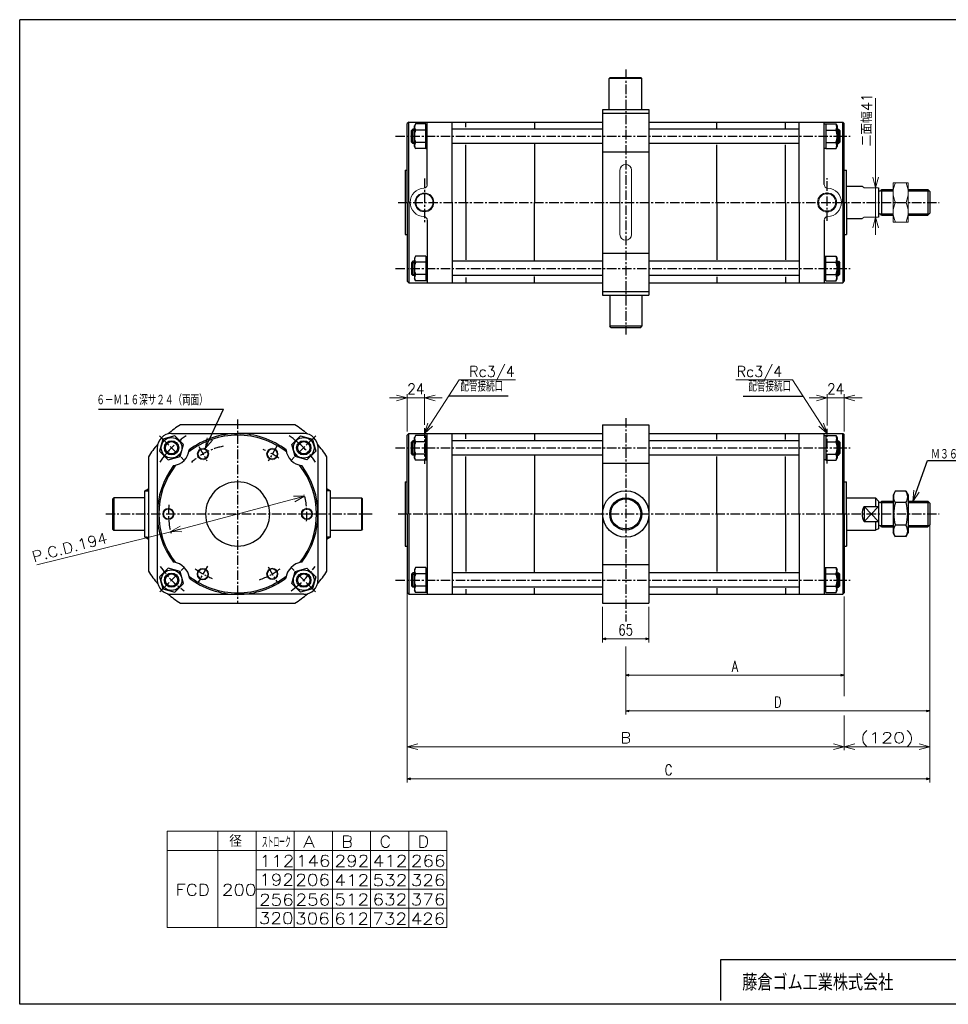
# Model space of a CAD drawing. Header units: millimetres. Extents: x -985 to 985, y -705 to 705.
# Tile 1 of 2: x -985 to 316, y -674 to 705. Entities that reach past the tile are written whole.
import ezdxf
from ezdxf.enums import TextEntityAlignment as Align

# ---------------------------------------------------------------- set-up
doc = ezdxf.new("R2010")
doc.units = ezdxf.units.MM
doc.header["$LTSCALE"] = 0.416667
doc.linetypes.add('CENTER', pattern=[50.8, 31.75, -6.35, 6.35, -6.35])
doc.layers.add('ZUWAKU', color=7, linetype='Continuous')
doc.styles.add('dcStyle0', font='txt.shx', dxfattribs={"width": 0.8, "bigfont": 'bigfont'})
doc.dimstyles.new('DaDimRotatedStyle', dxfattribs={"dimtxt": 15, "dimasz": 5.000003, "dimexe": 5, "dimexo": 1.666667, "dimgap": 5, "dimtad": 3, "dimdsep": 46, "dimtxsty": 'dcStyle0', "dimblk1": 'OPEN30', "dimblk2": 'OPEN30', "dimsah": 1, "dimcen": 0.09, "dimclrd": 4, "dimclre": 4, "dimclrt": 4, "dimadec": 0, "dimazin": 2, "dimtfac": 1, "dimtdec": 4, "dimtmove": 0, "dimatfit": 0, "dimfxl": 1, "dimarcsym": 0})

# ---------------------------------------------------------------- blocks, each defined once
blk = doc.blocks.new('DC_GROUP_Φ200_1')
at = {"color": 4, "linetype": 'Continuous', "lineweight": 18}
for p, q in [((266.1, 30.5), (267.4, 46)), ((266.1, 30.5), (271.1, 44.6)), ((274.9, 43.3), (266.1, 30.5))]:
    blk.add_line(p, q, dxfattribs=at)
blk = doc.blocks.new('DC_GROUP_Φ200_2')
at = {"color": 4, "linetype": 'Continuous', "lineweight": 18}
for p, q in [((-725.1, 104.4), (-722.4, 119.6)), ((-725.1, 104.4), (-718.8, 118)), ((-715.1, 116.3), (-725.1, 104.4))]:
    blk.add_line(p, q, dxfattribs=at)
blk = doc.blocks.new('DC_GROUP_Φ200_3')
at = {"color": 4, "linetype": 'Continuous', "lineweight": 18}
for p, q in [((-773.5, -11.9), (-760, -4.2)), ((-773.5, -11.9), (-759, -8.1)), ((-758, -12), (-773.5, -11.9))]:
    blk.add_line(p, q, dxfattribs=at)
blk = doc.blocks.new('DC_GROUP_Φ200_4')
at = {"color": 4, "linetype": 'Continuous', "lineweight": 18}
for p, q in [((-601.5, 37.7), (-585.9, 37.6)), ((-585.9, 37.6), (-600.4, 33.8)), ((-585.9, 37.6), (-599.4, 29.9))]:
    blk.add_line(p, q, dxfattribs=at)
blk = doc.blocks.new('DC_GROUP_Φ200_5')
at = {"color": 4, "linetype": 'Continuous', "lineweight": 18}
for p, q in [((-418.1, 125.4), (-413.3, 140.1)), ((-418.1, 125.4), (-410, 138)), ((-406.6, 135.8), (-418.1, 125.4))]:
    blk.add_line(p, q, dxfattribs=at)
blk = doc.blocks.new('DC_GROUP_Φ200_6')
at = {"color": 4, "linetype": 'Continuous', "lineweight": 18}
for p, q in [((145.9, 125.4), (137.8, 138)), ((141.1, 140.1), (145.9, 125.4)), ((145.9, 125.4), (134.4, 135.8))]:
    blk.add_line(p, q, dxfattribs=at)
blk = doc.blocks.new('DC_GROUP_Φ200_7')
at = {"color": 4, "linetype": 'Continuous', "lineweight": 18}
for p, q in [((213.9, 469.7), (209.9, 484.7)), ((217.9, 484.7), (213.9, 469.7)), ((213.9, 469.7), (213.9, 484.7))]:
    blk.add_line(p, q, dxfattribs=at)
blk = doc.blocks.new('DC_GROUP_Φ200_8')
at = {"color": 4, "linetype": 'Continuous', "lineweight": 18}
for p, q in [((209.9, 413.7), (213.9, 428.7)), ((213.9, 428.7), (217.9, 413.7)), ((213.9, 428.7), (213.9, 413.7))]:
    blk.add_line(p, q, dxfattribs=at)
blk = doc.blocks.new('DC_GROUP_Φ200_9')
at = {"color": 4, "linetype": 'Continuous', "lineweight": 25}
for p, q in [((-784.6, 117.7), (-789.1, 101)), ((-767.9, 122.2), (-784.6, 117.7)), ((-755.6, 110), (-767.9, 122.2)), ((-789.1, 101), (-776.8, 88.8)), ((-760.1, 93.2), (-755.6, 110)), ((-776.8, 88.8), (-760.1, 93.2))]:
    blk.add_line(p, q, dxfattribs=at)
for radius in [14.5, 10, 8.65]:
    blk.add_circle((-772.3, 105.5), radius, dxfattribs=at)
blk = doc.blocks.new('DC_GROUP_Φ200_10')
at = {"color": 4, "linetype": 'Continuous', "lineweight": 25}
for p, q in [((-776.8, -63), (-789.1, -75.3)), ((-760.1, -67.5), (-776.8, -63)), ((-755.6, -84.3), (-760.1, -67.5)), ((-789.1, -75.3), (-784.6, -92)), ((-784.6, -92), (-767.9, -96.5)), ((-767.9, -96.5), (-755.6, -84.3))]:
    blk.add_line(p, q, dxfattribs=at)
for radius in [14.5, 10, 8.65]:
    blk.add_circle((-772.3, -79.8), radius, dxfattribs=at)
blk = doc.blocks.new('DC_GROUP_Φ200_11')
at = {"color": 4, "linetype": 'Continuous', "lineweight": 25}
for p, q in [((-430.6, -62.3), (-432.2, -65.1)), ((-432.2, -65.1), (-432.2, -94.1)), ((-416.2, -62.3), (-430.6, -62.3)), ((-416.2, -62.3), (-416.2, -97)), ((-416.2, -62.7), (-416.2, -96.5)), ((-416.2, -62.7), (-414.1, -62.7)), ((-416.2, -71), (-430.6, -71)), ((-430.6, -97), (-432.2, -94.1)), ((-416.2, -88.3), (-430.6, -88.3)), ((-416.2, -97), (-430.6, -97)), ((-416.2, -96.5), (-414.1, -96.5))]:
    blk.add_line(p, q, dxfattribs=at)
for centre, radius, start, end in [((-423.1, -66.6), 8.66, 150, 210), ((-408.4, -79.6), 23.8, 158.7017, 201.2983), ((-423.1, -92.6), 8.66, 150, 210)]:
    blk.add_arc(centre, radius, start, end, dxfattribs=at)
blk = doc.blocks.new('DC_GROUP_Φ200_12')
at = {"color": 4, "linetype": 'Continuous', "lineweight": 25}
for p, q in [((144, -62.7), (141.9, -62.7)), ((144, -97), (144, -62.3)), ((144, -62.3), (158.4, -62.3)), ((144, -96.5), (144, -62.7)), ((158.4, -62.3), (160, -65.1)), ((160, -94.1), (160, -65.1)), ((144, -71), (158.4, -71)), ((144, -88.3), (158.4, -88.3)), ((158.4, -97), (160, -94.1)), ((144, -96.5), (141.9, -96.5)), ((144, -97), (158.4, -97))]:
    blk.add_line(p, q, dxfattribs=at)
for centre, radius, start, end in [((150.9, -66.6), 8.66, 330, 30), ((136.2, -79.6), 23.8, 338.7017, 21.2983), ((150.9, -92.6), 8.66, 330, 30)]:
    blk.add_arc(centre, radius, start, end, dxfattribs=at)
blk = doc.blocks.new('DC_GROUP_Φ200_13')
at = {"color": 4, "linetype": 'Continuous', "lineweight": 25}
for p, q in [((241.5, 44.6), (238.5, 39.4)), ((256.4, 44.6), (241.5, 44.6)), ((256.4, 44.6), (259.5, 39.4)), ((238.5, 39.4), (238.5, -13.6)), ((256.4, 28.7), (241.5, 28.7)), ((259.5, 39.4), (259.5, -13.6)), ((241.5, -18.9), (238.5, -13.6)), ((256.4, -3), (241.5, -3)), ((256.4, -18.9), (259.5, -13.6)), ((256.4, -18.9), (241.5, -18.9))]:
    blk.add_line(p, q, dxfattribs=at)
for centre, radius, start, end in [((253.1, 36.7), 14.1, 145.6111, 214.3889), ((244.8, 36.7), 14.1, 325.6111, 34.3889), ((291.6, 12.9), 52.5, 162.4111, 197.5889), ((206.4, 12.9), 52.5, 342.4111, 17.5889), ((253.1, -11), 14.1, 145.6111, 214.3889), ((244.8, -11), 14.1, 325.6111, 34.3889)]:
    blk.add_arc(centre, radius, start, end, dxfattribs=at)
blk = doc.blocks.new('DC_GROUP_Φ200_14')
at = {"color": 4, "linetype": 'Continuous', "lineweight": 25}
for p, q in [((-603.8, 110), (-591.6, 122.2)), ((-591.6, 122.2), (-574.8, 117.7)), ((-574.8, 117.7), (-570.3, 101)), ((-599.3, 93.2), (-603.8, 110)), ((-570.3, 101), (-582.6, 88.8)), ((-582.6, 88.8), (-599.3, 93.2))]:
    blk.add_line(p, q, dxfattribs=at)
for radius in [14.5, 10, 8.65]:
    blk.add_circle((-587.1, 105.5), radius, dxfattribs=at)
blk = doc.blocks.new('DC_GROUP_Φ200_15')
at = {"color": 4, "linetype": 'Continuous', "lineweight": 25}
for p, q in [((-603.8, -84.3), (-599.3, -67.5)), ((-599.3, -67.5), (-582.6, -63)), ((-582.6, -63), (-570.3, -75.3)), ((-570.3, -75.3), (-574.8, -92)), ((-591.6, -96.5), (-603.8, -84.3)), ((-574.8, -92), (-591.6, -96.5))]:
    blk.add_line(p, q, dxfattribs=at)
for radius in [14.5, 10, 8.65]:
    blk.add_circle((-587.1, -79.8), radius, dxfattribs=at)
blk = doc.blocks.new('DC_GROUP_Φ200_27')
at = {"color": 4, "linetype": 'Continuous', "lineweight": 25}
for p, q in [((-430.6, 122.7), (-432.2, 119.9)), ((-432.2, 90.9), (-432.2, 119.9)), ((-416.2, 122.7), (-430.6, 122.7)), ((-416.2, 114), (-430.6, 114)), ((-416.2, 88), (-416.2, 122.7)), ((-416.2, 88.5), (-416.2, 122.3)), ((-416.2, 122.3), (-414.1, 122.3)), ((-416.2, 96.7), (-430.6, 96.7)), ((-430.6, 88), (-432.2, 90.9)), ((-416.2, 88), (-430.6, 88)), ((-416.2, 88.5), (-414.1, 88.5))]:
    blk.add_line(p, q, dxfattribs=at)
for centre, radius, start, end in [((-408.4, 105.4), 23.8, 158.7017, 201.2983), ((-423.1, 118.4), 8.66, 150, 210), ((-423.1, 92.4), 8.66, 150, 210)]:
    blk.add_arc(centre, radius, start, end, dxfattribs=at)
blk = doc.blocks.new('DC_GROUP_Φ200_28')
at = {"color": 4, "linetype": 'Continuous', "lineweight": 25}
for p, q in [((144, 122.3), (141.9, 122.3)), ((144, 122.7), (144, 88)), ((144, 122.7), (158.4, 122.7)), ((144, 122.3), (144, 88.5)), ((144, 114), (158.4, 114)), ((158.4, 122.7), (160, 119.9)), ((160, 119.9), (160, 90.9)), ((144, 96.7), (158.4, 96.7)), ((144, 88.5), (141.9, 88.5)), ((144, 88), (158.4, 88)), ((158.4, 88), (160, 90.9))]:
    blk.add_line(p, q, dxfattribs=at)
for centre, radius, start, end in [((150.9, 118.4), 8.66, 330, 30), ((136.2, 105.4), 23.8, 338.7017, 21.2983), ((150.9, 92.4), 8.66, 330, 30)]:
    blk.add_arc(centre, radius, start, end, dxfattribs=at)
blk = doc.blocks.new('DC_GROUP_Φ200_29')
at = {"color": 4, "linetype": 'Continuous', "lineweight": 25}
for p, q in [((-430.6, 374), (-432.2, 371.2)), ((-416.2, 374), (-430.6, 374)), ((-416.2, 374), (-416.2, 339.4)), ((-416.2, 373.6), (-416.2, 339.8)), ((-416.2, 373.6), (-414.1, 373.6)), ((-432.2, 371.2), (-432.2, 342.2)), ((-416.2, 365.4), (-430.6, 365.4)), ((-416.2, 348), (-430.6, 348)), ((-430.6, 339.4), (-432.2, 342.2)), ((-416.2, 339.4), (-430.6, 339.4)), ((-416.2, 339.8), (-414.1, 339.8))]:
    blk.add_line(p, q, dxfattribs=at)
for centre, radius, start, end in [((-423.1, 369.7), 8.66, 150, 210), ((-408.4, 356.7), 23.8, 158.7017, 201.2983), ((-423.1, 343.7), 8.66, 150, 210)]:
    blk.add_arc(centre, radius, start, end, dxfattribs=at)
blk = doc.blocks.new('DC_GROUP_Φ200_30')
at = {"color": 4, "linetype": 'Continuous', "lineweight": 25}
for p, q in [((144, 373.6), (141.9, 373.6)), ((144, 339.4), (144, 374)), ((144, 374), (158.4, 374)), ((144, 339.8), (144, 373.6)), ((158.4, 374), (160, 371.2)), ((144, 365.4), (158.4, 365.4)), ((160, 342.2), (160, 371.2)), ((144, 348), (158.4, 348)), ((144, 339.8), (141.9, 339.8)), ((144, 339.4), (158.4, 339.4)), ((158.4, 339.4), (160, 342.2))]:
    blk.add_line(p, q, dxfattribs=at)
for centre, radius, start, end in [((150.9, 369.7), 8.66, 330, 30), ((136.2, 356.7), 23.8, 338.7017, 21.2983), ((150.9, 343.7), 8.66, 330, 30)]:
    blk.add_arc(centre, radius, start, end, dxfattribs=at)
blk = doc.blocks.new('DC_GROUP_Φ200_31')
at = {"color": 4, "linetype": 'Continuous', "lineweight": 25}
for p, q in [((-430.6, 559), (-432.2, 556.2)), ((-432.2, 527.2), (-432.2, 556.2)), ((-416.2, 559), (-430.6, 559)), ((-416.2, 524.4), (-416.2, 559)), ((-416.2, 524.8), (-416.2, 558.6)), ((-416.2, 558.6), (-414.1, 558.6)), ((-416.2, 550.4), (-430.6, 550.4)), ((-430.6, 524.4), (-432.2, 527.2)), ((-416.2, 533), (-430.6, 533)), ((-416.2, 524.4), (-430.6, 524.4)), ((-416.2, 524.8), (-414.1, 524.8))]:
    blk.add_line(p, q, dxfattribs=at)
for centre, radius, start, end in [((-423.1, 554.7), 8.66, 150, 210), ((-408.4, 541.7), 23.8, 158.7017, 201.2983), ((-423.1, 528.7), 8.66, 150, 210)]:
    blk.add_arc(centre, radius, start, end, dxfattribs=at)
blk = doc.blocks.new('DC_GROUP_Φ200_32')
at = {"color": 4, "linetype": 'Continuous', "lineweight": 25}
for p, q in [((144, 558.6), (141.9, 558.6)), ((144, 559), (144, 524.4)), ((144, 559), (158.4, 559)), ((144, 558.6), (144, 524.8)), ((158.4, 559), (160, 556.2)), ((160, 556.2), (160, 527.2)), ((144, 550.4), (158.4, 550.4)), ((144, 524.8), (141.9, 524.8)), ((144, 533), (158.4, 533)), ((144, 524.4), (158.4, 524.4)), ((158.4, 524.4), (160, 527.2))]:
    blk.add_line(p, q, dxfattribs=at)
for centre, radius, start, end in [((150.9, 554.7), 8.66, 330, 30), ((136.2, 541.7), 23.8, 338.7017, 21.2983), ((150.9, 528.7), 8.66, 330, 30)]:
    blk.add_arc(centre, radius, start, end, dxfattribs=at)
blk = doc.blocks.new('DC_GROUP_Φ200_33')
at = {"color": 4, "linetype": 'Continuous', "lineweight": 13}
for p, q in [((259.5, 476.7), (238.5, 476.7)), ((238.5, 476.7), (238.5, 421.7)), ((259.5, 421.7), (259.5, 476.7)), ((241.5, 449.2), (256.4, 449.2)), ((238.5, 421.7), (259.5, 421.7))]:
    blk.add_line(p, q, dxfattribs=at)
for centre, start, end in [((271.1, 462.9), 155.068, 204.932), ((226.9, 462.9), 335.068, 24.932), ((271.1, 435.4), 155.068, 204.932), ((226.9, 435.4), 335.068, 24.932)]:
    blk.add_arc(centre, 32.6, start, end, dxfattribs=at)
blk = doc.blocks.new('DC_GROUP_Φ200_34')
at = {"color": 4, "linetype": 'Continuous', "lineweight": 13}
for radius in [8, 6.92]:
    blk.add_circle((-728.2, 96.9), radius, dxfattribs=at)
blk = doc.blocks.new('DC_GROUP_Φ200_35')
at = {"color": 4, "linetype": 'Continuous', "lineweight": 13}
for radius in [8, 6.92]:
    blk.add_circle((-631.2, 96.9), radius, dxfattribs=at)
blk = doc.blocks.new('DC_GROUP_Φ200_36')
at = {"color": 4, "linetype": 'Continuous', "lineweight": 13}
for radius in [8, 6.92]:
    blk.add_circle((-582.7, 12.9), radius, dxfattribs=at)
blk = doc.blocks.new('DC_GROUP_Φ200_37')
at = {"color": 4, "linetype": 'Continuous', "lineweight": 13}
for radius in [8, 6.92]:
    blk.add_circle((-631.2, -71.1), radius, dxfattribs=at)
blk = doc.blocks.new('DC_GROUP_Φ200_38')
at = {"color": 4, "linetype": 'Continuous', "lineweight": 13}
for radius in [8, 6.92]:
    blk.add_circle((-728.4, -71.4), radius, dxfattribs=at)
blk = doc.blocks.new('DC_GROUP_Φ200_39')
at = {"color": 4, "linetype": 'Continuous', "lineweight": 13}
for radius in [8, 6.92]:
    blk.add_circle((-776.7, 12.9), radius, dxfattribs=at)
blk = doc.blocks.new('DC_GROUP_Φ200_41')
at = {"color": 4, "linetype": 'Continuous', "lineweight": 18}
for p, q in [((-418.1, 175.4), (-403.1, 179.4)), ((-403.1, 171.3), (-418.1, 175.4)), ((-418.1, 175.4), (-403.1, 175.4))]:
    blk.add_line(p, q, dxfattribs=at)
blk = doc.blocks.new('DC_GROUP_Φ200_42')
at = {"color": 4, "linetype": 'Continuous', "lineweight": 18}
for p, q in [((-457.1, 179.4), (-442.1, 175.4)), ((-442.1, 175.4), (-457.1, 171.3)), ((-442.1, 175.4), (-457.1, 175.4))]:
    blk.add_line(p, q, dxfattribs=at)
blk = doc.blocks.new('DC_GROUP_Φ200_40')
at = {"color": 4, "linetype": 'Continuous', "lineweight": 13}
for p, q in [((-442.1, 128.4), (-442.1, 180.4)), ((-418.1, 137.9), (-418.1, 180.4)), ((-467.1, 175.4), (-442.1, 175.4)), ((-442.1, 175.4), (-418.1, 175.4)), ((-393.1, 175.4), (-418.1, 175.4))]:
    blk.add_line(p, q, dxfattribs=at)
at = {"linetype": 'Continuous'}
for name in ['DC_GROUP_Φ200_42', 'DC_GROUP_Φ200_41']:
    blk.add_blockref(name, (0, 0), dxfattribs=at)
at = {"color": 4, "style": 'dcStyle0', "width": 0.8}
blk.add_text('24', height=15, dxfattribs=at).set_placement((-442.1, 180.4), (-418.1, 180.4), align=Align.FIT)
blk = doc.blocks.new('DC_GROUP_Φ200_44')
at = {"color": 4, "linetype": 'Continuous', "lineweight": 18}
for p, q in [((169.9, 175.4), (184.9, 179.4)), ((184.9, 171.3), (169.9, 175.4)), ((169.9, 175.4), (184.9, 175.4))]:
    blk.add_line(p, q, dxfattribs=at)
blk = doc.blocks.new('DC_GROUP_Φ200_45')
at = {"color": 4, "linetype": 'Continuous', "lineweight": 18}
for p, q in [((130.9, 179.4), (145.9, 175.4)), ((145.9, 175.4), (130.9, 171.3)), ((145.9, 175.4), (130.9, 175.4))]:
    blk.add_line(p, q, dxfattribs=at)
blk = doc.blocks.new('DC_GROUP_Φ200_43')
at = {"color": 4, "linetype": 'Continuous', "lineweight": 13}
for p, q in [((145.9, 136.9), (145.9, 180.4)), ((169.9, 128.4), (169.9, 180.4)), ((120.9, 175.4), (145.9, 175.4)), ((145.9, 175.4), (169.9, 175.4)), ((194.9, 175.4), (169.9, 175.4))]:
    blk.add_line(p, q, dxfattribs=at)
at = {"linetype": 'Continuous'}
for name in ['DC_GROUP_Φ200_45', 'DC_GROUP_Φ200_44']:
    blk.add_blockref(name, (0, 0), dxfattribs=at)
at = {"color": 4, "style": 'dcStyle0', "width": 0.8}
blk.add_text('24', height=15, dxfattribs=at).set_placement((145.9, 180.4), (169.9, 180.4), align=Align.FIT)
blk = doc.blocks.new('DC_GROUP_Φ200_49')
at = {"color": 4, "linetype": 'Continuous', "lineweight": 25}
for p, q in [((-808.9, 45.2), (-809.2, 45.5)), ((-808, 45.2), (-808.6, 45.8)), ((-807.2, 45.2), (-808.1, 46.1)), ((-806.3, 45.2), (-807.6, 46.4)), ((-805.5, 45.2), (-807, 46.7)), ((-804.7, 45.2), (-806.5, 47)), ((-804.7, 46.1), (-805.9, 47.3)), ((-804.7, 46.9), (-805.4, 47.6)), ((-804.7, 47.8), (-804.9, 48))]:
    blk.add_line(p, q, dxfattribs=at)
blk = doc.blocks.new('DC_GROUP_Φ200_50')
at = {"color": 4, "linetype": 'Continuous', "lineweight": 25}
for p, q in [((-809.7, -19.4), (-809.7, -19.5)), ((-808.8, -19.4), (-809.1, -19.8)), ((-808, -19.4), (-808.6, -20.1)), ((-807.1, -19.4), (-808.1, -20.4)), ((-806.3, -19.4), (-807.5, -20.7)), ((-805.4, -19.4), (-807, -21)), ((-804.7, -19.6), (-806.4, -21.3)), ((-804.7, -20.4), (-805.9, -21.6)), ((-804.7, -21.3), (-805.4, -21.9)), ((-804.7, -22.1), (-804.8, -22.3))]:
    blk.add_line(p, q, dxfattribs=at)
blk = doc.blocks.new('DC_GROUP_Φ200_51')
at = {"color": 4, "linetype": 'Continuous', "lineweight": 25}
for p, q in [((-554.7, 48), (-554.5, 48.2)), ((-554.7, 47.1), (-554, 47.8)), ((-554.7, 46.3), (-553.5, 47.5)), ((-554.7, 45.4), (-552.9, 47.2)), ((-553.9, 45.4), (-552.4, 46.9)), ((-553.1, 45.4), (-551.8, 46.6)), ((-552.2, 45.4), (-551.3, 46.3)), ((-551.4, 45.4), (-550.8, 46)), ((-550.5, 45.4), (-550.2, 45.7))]:
    blk.add_line(p, q, dxfattribs=at)
blk = doc.blocks.new('DC_GROUP_Φ200_52')
at = {"color": 4, "linetype": 'Continuous', "lineweight": 25}
for p, q in [((-554.7, -19.8), (-553, -21.5)), ((-554.7, -20.6), (-553.5, -21.8)), ((-554.7, -21.5), (-554, -22.1)), ((-554.7, -22.3), (-554.6, -22.5)), ((-554, -19.6), (-552.4, -21.2)), ((-553.1, -19.6), (-551.9, -20.9)), ((-552.3, -19.6), (-551.3, -20.6)), ((-551.5, -19.6), (-550.8, -20.3)), ((-550.6, -19.6), (-550.3, -20)), ((-549.8, -19.6), (-549.7, -19.7))]:
    blk.add_line(p, q, dxfattribs=at)
blk = doc.blocks.new('DC_GROUP_Φ200_54')
at = {"color": 4, "linetype": 'Continuous', "lineweight": 18}
for p, q in [((-442.1, -313), (-427.1, -308.9)), ((-427.1, -317), (-442.1, -313)), ((-442.1, -313), (-427.1, -313))]:
    blk.add_line(p, q, dxfattribs=at)
blk = doc.blocks.new('DC_GROUP_Φ200_55')
at = {"color": 4, "linetype": 'Continuous', "lineweight": 18}
for p, q in [((154.9, -308.9), (169.9, -313)), ((169.9, -313), (154.9, -317)), ((169.9, -313), (154.9, -313))]:
    blk.add_line(p, q, dxfattribs=at)
blk = doc.blocks.new('DC_GROUP_Φ200_56')
at = {"color": 4, "linetype": 'Continuous', "lineweight": 18}
for p, q in [((169.9, -313), (184.9, -308.9)), ((184.9, -317), (169.9, -313)), ((169.9, -313), (184.9, -313))]:
    blk.add_line(p, q, dxfattribs=at)
blk = doc.blocks.new('DC_GROUP_Φ200_57')
at = {"color": 4, "linetype": 'Continuous', "lineweight": 18}
for p, q in [((274.9, -308.9), (289.9, -313)), ((289.9, -313), (274.9, -317)), ((289.9, -313), (274.9, -313))]:
    blk.add_line(p, q, dxfattribs=at)
blk = doc.blocks.new('DC_GROUP_Φ200_53')
at = {"color": 4, "linetype": 'Continuous', "lineweight": 13}
for p, q in [((289.9, -7.1), (289.9, -318)), ((-442.1, -102.6), (-442.1, -318)), ((169.9, -102.6), (169.9, -242.1)), ((169.9, -269.5), (169.9, -318)), ((-442.1, -313), (169.9, -313)), ((169.9, -313), (289.9, -313))]:
    blk.add_line(p, q, dxfattribs=at)
at = {"linetype": 'Continuous'}
for name in ['DC_GROUP_Φ200_54', 'DC_GROUP_Φ200_55', 'DC_GROUP_Φ200_56', 'DC_GROUP_Φ200_57']:
    blk.add_blockref(name, (0, 0), dxfattribs=at)
at = {"color": 4, "style": 'dcStyle0'}
for s, p, p2 in [('B', (-143.6, -308), (-128.6, -308)), ('(120)', (192.4, -308), (267.4, -308))]:
    blk.add_text(s, height=15, dxfattribs=at).set_placement(p, p2, align=Align.FIT)
blk = doc.blocks.new('_OPEN30')
at = {"color": 0, "linetype": 'ByBlock', "lineweight": -2}
for p, q in [((-1, 0.267949), (0, 0)), ((0, 0), (-1, -0.267949)), ((0, 0), (-1, 0))]:
    blk.add_line(p, q, dxfattribs=at)
blk = doc.blocks.new('*D63')
at = {"color": 4, "linetype": 'Continuous', "lineweight": 13}
for p, q in [((-168.6, -117.1), (-168.6, -167.1)), ((-103.6, -117.1), (-103.6, -167.1)), ((-168.6, -162.1), (-103.6, -162.1))]:
    blk.add_line(p, q, dxfattribs=at)
at = {"color": 4, "xscale": 5.000004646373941, "yscale": 4.999982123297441}
for p, rotation in [((-168.6, -162.1), 180), ((-103.6, -162.1), 360)]:
    blk.add_blockref('_OPEN30', p, dxfattribs=dict(at, rotation=rotation))
at = {"color": 4, "insert": (-136.1, -157.1), "char_height": 15, "width": 46.875, "attachment_point": 8, "style": 'dcStyle0'}
blk.add_mtext('\\T1.00;65', dxfattribs=at)
blk = doc.blocks.new('*D64')
at = {"color": 4, "linetype": 'Continuous', "lineweight": 13}
for p, q in [((169.9, -102.6), (169.9, -218)), ((-136.1, -172.9), (-136.1, -218)), ((-136.1, -213), (169.9, -213))]:
    blk.add_line(p, q, dxfattribs=at)
at = {"color": 4, "xscale": 5.000004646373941, "yscale": 4.999982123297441}
for p, rotation in [((-136.1, -213), 180), ((169.9, -213), 360)]:
    blk.add_blockref('_OPEN30', p, dxfattribs=dict(at, rotation=rotation))
at = {"color": 4, "insert": (16.9, -208), "char_height": 15, "width": 32.812, "attachment_point": 8, "style": 'dcStyle0'}
blk.add_mtext('\\T1.00;A', dxfattribs=at)
blk = doc.blocks.new('*D65')
at = {"color": 4, "linetype": 'Continuous', "lineweight": 13}
for p, q in [((289.9, -7.1), (289.9, -268)), ((-136.1, -185.3), (-136.1, -268)), ((-136.1, -263), (289.9, -263))]:
    blk.add_line(p, q, dxfattribs=at)
at = {"color": 4, "xscale": 5.000004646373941, "yscale": 4.999982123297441}
for p, rotation in [((-136.1, -263), 180), ((289.9, -263), 360)]:
    blk.add_blockref('_OPEN30', p, dxfattribs=dict(at, rotation=rotation))
at = {"color": 4, "insert": (76.9, -258), "char_height": 15, "width": 32.812, "attachment_point": 8, "style": 'dcStyle0'}
blk.add_mtext('\\T1.00;D', dxfattribs=at)
blk = doc.blocks.new('*D66')
at = {"color": 4, "linetype": 'Continuous', "lineweight": 13}
for p, q in [((-442.1, 7.9), (-442.1, -363)), ((289.9, 7.9), (289.9, -363)), ((-442.1, -358), (289.9, -358))]:
    blk.add_line(p, q, dxfattribs=at)
at = {"color": 4, "xscale": 5.000004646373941, "yscale": 4.999982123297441}
for p, rotation in [((-442.1, -358), 180), ((289.9, -358), 360)]:
    blk.add_blockref('_OPEN30', p, dxfattribs=dict(at, rotation=rotation))
at = {"color": 4, "insert": (-76.1, -353), "char_height": 15, "width": 32.812, "attachment_point": 8, "style": 'dcStyle0'}
blk.add_mtext('\\T1.00;C', dxfattribs=at)

msp = doc.modelspace()

# ---------------------------------------------------------------- linework, layer by layer
at = {"color": 4, "linetype": 'CENTER', "lineweight": 25}
for p, q in [((-136.099, 635.32), (-136.099, 264.108)), ((-458.744, 541.7), (178.092, 541.7)), ((145.901, 423.207), (145.901, 483.094)), ((-418.099, 482.559), (-418.099, 421.068)), ((-454.948, 449.2), (303.092, 449.2)), ((-458.744, 356.7), (178.092, 356.7)), ((-679.704, 145.346), (-679.704, -113.027)), ((-136.099, 147.158), (-136.099, -137.56)), ((-418.099, 132.887), (-418.099, 83.295)), ((145.901, 83.769), (145.901, 131.89)), ((-788.984, 122.141), (-754.731, 87.888)), ((-570.423, 122.141), (-604.677, 87.888)), ((-734.258, 107.351), (-722.654, 87.253)), ((-624.454, 108.557), (-636.94, 86.931)), ((-458.744, 105.361), (178.092, 105.361)), ((-864.545, 12.861), (-490.843, 12.861)), ((-454.948, 12.861), (303.092, 12.861)), ((-788.596, -96.032), (-755.564, -63)), ((-721.788, -60.03), (-734.954, -82.835)), ((-636.836, -61.389), (-624.454, -82.835)), ((-570.812, -96.032), (-603.843, -63)), ((-458.744, -79.639), (178.092, -79.639))]:
    msp.add_line(p, q, dxfattribs=at)
at = {"color": 4, "linetype": 'Continuous', "lineweight": 25}
for p, q in [((-157.899, 624.2), (-159.399, 622.7)), ((-159.399, 579.2), (-159.399, 622.7)), ((-113.599, 622.7), (-159.399, 622.7)), ((-157.899, 624.2), (-115.099, 624.2)), ((-115.099, 624.2), (-113.599, 622.7)), ((-113.599, 579.2), (-113.599, 622.7)), ((-168.599, 579.2), (-168.599, 319.2)), ((-168.399, 579.2), (-103.799, 579.2)), ((-103.599, 579.2), (-103.599, 319.2)), ((-168.599, 574.2), (-103.599, 574.2)), ((-440.099, 561.7), (-442.099, 559.7)), ((-440.099, 561.7), (-442.099, 559.7)), ((-442.099, 494.2), (-442.099, 559.7)), ((-442.099, 449.2), (-442.099, 559.7)), ((-440.099, 449.2), (-440.099, 561.7)), ((-440.099, 561.7), (-168.599, 561.7)), ((-440.099, 561.7), (-168.599, 561.7)), ((-434.099, 551.7), (-436.099, 549.7)), ((-432.199, 551.7), (-434.099, 551.7)), ((-434.099, 531.7), (-434.099, 551.7)), ((-414.099, 474.18), (-414.099, 561.7)), ((-379.099, 449.2), (-379.099, 561.7)), ((-168.599, 551.7), (-379.099, 551.7)), ((-359.999, 554.323), (-359.999, 561.7)), ((-263.899, 561.7), (-263.899, 553.093)), ((-103.599, 561.7), (167.901, 561.7)), ((-103.599, 561.7), (167.901, 561.7)), ((106.901, 551.7), (-103.599, 551.7)), ((-8.299, 553.258), (-8.299, 561.7)), ((87.801, 553.258), (87.801, 561.7)), ((106.901, 449.2), (106.901, 561.7)), ((141.901, 474.18), (141.901, 561.7)), ((160.001, 551.7), (161.901, 551.7)), ((161.901, 551.7), (163.901, 549.7)), ((161.901, 551.7), (161.901, 531.7)), ((167.901, 561.7), (169.901, 559.7)), ((167.901, 561.7), (169.901, 559.7)), ((167.901, 449.2), (167.901, 561.7)), ((169.901, 494.2), (169.901, 559.7)), ((169.901, 449.2), (169.901, 559.7)), ((-436.099, 533.7), (-436.099, 549.7)), ((-435.699, 550.1), (-432.199, 550.1)), ((163.501, 550.1), (160.001, 550.1)), ((163.901, 549.7), (163.901, 533.7)), ((-434.099, 531.7), (-436.099, 533.7)), ((-435.699, 533.3), (-432.199, 533.3)), ((-432.199, 531.7), (-434.099, 531.7)), ((-168.599, 531.7), (-379.099, 531.7)), ((-359.999, 449.2), (-359.999, 529.811)), ((-263.899, 530.521), (-263.899, 449.2)), ((106.901, 531.7), (-103.599, 531.7)), ((-8.299, 449.2), (-8.299, 529.657)), ((87.801, 449.2), (87.801, 529.657)), ((163.501, 533.3), (160.001, 533.3)), ((160.001, 531.7), (161.901, 531.7)), ((161.901, 531.7), (163.901, 533.7)), ((-168.599, 520.142), (-103.599, 520.142)), ((-445.099, 494.2), (-442.099, 494.2)), ((-445.099, 494.2), (-445.099, 404.2)), ((-445.099, 494.2), (-442.099, 494.2)), ((169.901, 494.2), (172.901, 494.2)), ((172.901, 449.2), (172.901, 494.2)), ((172.901, 471.7), (194.861, 471.7)), ((217.901, 469.7), (217.901, 428.565)), ((221.901, 467.2), (238.481, 467.2)), ((221.901, 467.2), (221.901, 431.2)), ((221.901, 465.2), (238.481, 465.2)), ((259.481, 467.2), (286.901, 467.2)), ((259.481, 465.2), (288.901, 465.2)), ((289.901, 464.2), (286.901, 467.2)), ((286.901, 467.2), (286.901, 431.2)), ((289.901, 464.2), (289.901, 434.2)), ((-442.099, 449.2), (-442.099, 338.7)), ((-440.099, 449.2), (-440.099, 336.7)), ((-379.099, 449.2), (-379.099, 336.7)), ((-359.999, 449.2), (-359.999, 368.589)), ((-263.899, 367.878), (-263.899, 449.2)), ((-8.299, 449.2), (-8.299, 368.743)), ((87.801, 449.2), (87.801, 368.743)), ((106.901, 449.2), (106.901, 336.7)), ((167.901, 449.2), (167.901, 336.7)), ((169.901, 449.2), (169.901, 338.7)), ((172.901, 449.2), (172.901, 404.2)), ((221.901, 433.2), (238.481, 433.2)), ((221.901, 431.2), (238.481, 431.2)), ((259.481, 433.2), (288.901, 433.2)), ((259.481, 431.2), (286.901, 431.2)), ((289.901, 434.2), (286.901, 431.2)), ((-414.099, 424.22), (-414.099, 336.7)), ((141.901, 424.22), (141.901, 336.7)), ((172.901, 426.7), (194.861, 426.7)), ((-445.099, 404.2), (-442.099, 404.2)), ((169.901, 404.2), (172.901, 404.2)), ((-168.599, 378.258), (-103.599, 378.258)), ((-434.099, 366.7), (-436.099, 364.7)), ((-436.099, 364.7), (-436.099, 348.7)), ((-435.699, 365.1), (-432.199, 365.1)), ((-432.199, 366.7), (-434.099, 366.7)), ((-434.099, 366.7), (-434.099, 346.7)), ((-168.599, 366.7), (-379.099, 366.7)), ((106.901, 366.7), (-103.599, 366.7)), ((160.001, 366.7), (161.901, 366.7)), ((163.501, 365.1), (160.001, 365.1)), ((161.901, 366.7), (163.901, 364.7)), ((161.901, 346.7), (161.901, 366.7)), ((163.901, 348.7), (163.901, 364.7)), ((-434.099, 346.7), (-436.099, 348.7)), ((-435.699, 348.3), (-432.199, 348.3)), ((-432.199, 346.7), (-434.099, 346.7)), ((-168.599, 346.7), (-379.099, 346.7)), ((-263.899, 336.7), (-263.899, 345.306)), ((106.901, 346.7), (-103.599, 346.7)), ((-8.299, 345.141), (-8.299, 336.7)), ((87.801, 345.141), (87.801, 336.7)), ((163.501, 348.3), (160.001, 348.3)), ((160.001, 346.7), (161.901, 346.7)), ((161.901, 346.7), (163.901, 348.7)), ((-440.099, 336.7), (-442.099, 338.7)), ((-440.099, 336.7), (-168.599, 336.7)), ((-359.999, 344.077), (-359.999, 336.7)), ((-103.599, 336.7), (167.901, 336.7)), ((167.901, 336.7), (169.901, 338.7)), ((-168.599, 324.2), (-103.599, 324.2)), ((-168.599, 319.2), (-103.599, 319.2)), ((-158.599, 319.2), (-158.599, 275.7)), ((-113.599, 319.2), (-113.599, 275.7)), ((-157.099, 274.2), (-158.599, 275.7)), ((-113.599, 275.7), (-158.599, 275.7)), ((-157.099, 274.2), (-115.099, 274.2)), ((-115.099, 274.2), (-113.599, 275.7)), ((-300.672, 177.884), (-384.209, 177.884)), ((28.475, 177.884), (112.012, 177.884)), ((-874.413, 159.579), (-699.373, 159.579)), ((-725.082, 104.354), (-699.373, 159.579)), ((-772.335, 125.361), (-679.704, 125.361)), ((-599.534, 137.861), (-759.874, 137.861)), ((-587.073, 125.361), (-679.704, 125.361)), ((-440.099, 125.361), (-442.099, 123.361)), ((-440.099, 125.361), (-442.099, 123.361)), ((-440.099, 12.861), (-440.099, 125.361)), ((-440.099, 125.361), (-168.599, 125.361)), ((-440.099, 125.361), (-168.599, 125.361)), ((-414.099, 12.861), (-414.099, 125.361)), ((-379.099, 12.861), (-379.099, 125.361)), ((-359.999, 117.984), (-359.999, 125.361)), ((-263.899, 125.361), (-263.899, 116.754)), ((-168.599, 137.861), (-168.599, -112.139)), ((-168.599, 137.861), (-103.599, 137.861)), ((-103.599, 137.861), (-103.599, -112.139)), ((-103.599, 125.361), (167.901, 125.361)), ((-103.599, 125.361), (167.901, 125.361)), ((-8.299, 116.919), (-8.299, 125.361)), ((87.801, 116.919), (87.801, 125.361)), ((106.901, 12.861), (106.901, 125.361)), ((141.901, 12.861), (141.901, 125.361)), ((167.901, 125.361), (169.901, 123.361)), ((167.901, 125.361), (169.901, 123.361)), ((167.901, 12.861), (167.901, 125.361)), ((-442.099, 57.861), (-442.099, 123.361)), ((-442.099, 12.861), (-442.099, 123.361)), ((-434.099, 115.361), (-436.099, 113.361)), ((-436.099, 97.361), (-436.099, 113.361)), ((-435.699, 113.761), (-432.199, 113.761)), ((-432.199, 115.361), (-434.099, 115.361)), ((-434.099, 95.361), (-434.099, 115.361)), ((-168.599, 115.361), (-379.099, 115.361)), ((106.901, 115.361), (-103.599, 115.361)), ((160.001, 115.361), (161.901, 115.361)), ((163.501, 113.761), (160.001, 113.761)), ((161.901, 115.361), (163.901, 113.361)), ((161.901, 115.361), (161.901, 95.361)), ((163.901, 113.361), (163.901, 97.361)), ((169.901, 57.861), (169.901, 123.361)), ((169.901, 12.861), (169.901, 123.361)), ((-792.204, 105.492), (-792.204, -79.639)), ((-567.204, 105.492), (-567.204, -79.639)), ((-434.099, 95.361), (-436.099, 97.361)), ((-435.699, 96.961), (-432.199, 96.961)), ((163.501, 96.961), (160.001, 96.961)), ((161.901, 95.361), (163.901, 97.361)), ((-804.704, 93.031), (-804.704, -67.309)), ((-554.704, -67.309), (-554.704, 93.031)), ((-432.199, 95.361), (-434.099, 95.361)), ((-168.599, 95.361), (-379.099, 95.361)), ((-359.999, 12.861), (-359.999, 93.472)), ((-263.899, 94.182), (-263.899, 12.861)), ((-168.599, 83.803), (-103.599, 83.803)), ((106.901, 95.361), (-103.599, 95.361)), ((-8.299, 12.861), (-8.299, 93.318)), ((87.801, 12.861), (87.801, 93.318)), ((160.001, 95.361), (161.901, 95.361)), ((266.072, 30.519), (286.68, 87.951)), ((286.68, 87.951), (381.188, 87.951)), ((-445.099, 57.861), (-442.099, 57.861)), ((-445.099, 57.861), (-445.099, -32.139)), ((-445.099, 57.861), (-442.099, 57.861)), ((169.901, 57.861), (172.901, 57.861)), ((172.901, 12.861), (172.901, 57.861)), ((-809.704, 45.161), (-804.704, 48.048)), ((-809.704, -19.439), (-809.704, 45.161)), ((-809.704, 45.161), (-804.704, 45.161)), ((-549.704, 45.361), (-554.704, 48.248)), ((-549.704, 45.361), (-554.704, 45.361)), ((-549.704, -19.639), (-549.704, 45.361)), ((-854.704, 33.861), (-853.204, 35.361)), ((-854.704, -8.939), (-854.704, 33.861)), ((-809.704, 35.361), (-853.204, 35.361)), ((-853.204, 35.361), (-853.204, -10.439)), ((-549.704, 35.361), (-506.204, 35.361)), ((-504.704, 33.861), (-506.204, 35.361)), ((-506.204, 35.361), (-506.204, -9.639)), ((-504.704, -8.139), (-504.704, 33.861)), ((172.901, 35.361), (213.901, 35.361)), ((213.901, 35.361), (213.901, 23.461)), ((213.901, 35.361), (217.911, 30.991)), ((217.901, 30.972), (217.901, -7.774)), ((221.901, 30.861), (238.481, 30.861)), ((221.901, 30.861), (221.901, -5.139)), ((221.901, 28.861), (238.481, 28.861)), ((259.481, 30.861), (286.901, 30.861)), ((259.481, 28.861), (288.901, 28.861)), ((289.901, 27.861), (286.901, 30.861)), ((286.901, 30.861), (286.901, -5.139)), ((289.901, 27.861), (289.901, -2.139)), ((197.901, 23.461), (197.901, 2.261)), ((197.901, 23.461), (217.901, 23.461)), ((197.901, 23.461), (217.901, 2.261)), ((217.901, 23.461), (197.901, 2.261)), ((-442.099, 12.861), (-442.099, -97.639)), ((-440.099, 12.861), (-440.099, -99.639)), ((-414.099, 12.861), (-414.099, -99.639)), ((-379.099, 12.861), (-379.099, -99.639)), ((-359.999, 12.861), (-359.999, -67.75)), ((-263.899, -68.461), (-263.899, 12.861)), ((-8.299, 12.861), (-8.299, -67.596)), ((87.801, 12.861), (87.801, -67.596)), ((106.901, 12.861), (106.901, -99.639)), ((141.901, 12.861), (141.901, -99.639)), ((167.901, 12.861), (167.901, -99.639)), ((169.901, 12.861), (169.901, -97.639)), ((172.901, 12.861), (172.901, -32.139)), ((197.901, 2.261), (217.901, 2.261)), ((213.901, 2.261), (213.901, -9.639)), ((-854.704, -8.939), (-853.204, -10.439)), ((-809.704, -10.439), (-853.204, -10.439)), ((-549.704, -9.639), (-506.204, -9.639)), ((-504.704, -8.139), (-506.204, -9.639)), ((172.901, -9.639), (213.901, -9.639)), ((217.901, -7.774), (213.901, -9.639)), ((221.901, -3.139), (238.481, -3.139)), ((221.901, -5.139), (238.481, -5.139)), ((259.481, -3.139), (288.901, -3.139)), ((259.481, -5.139), (286.901, -5.139)), ((289.901, -2.139), (286.901, -5.139)), ((-809.704, -19.439), (-804.704, -19.439)), ((-809.704, -19.439), (-804.704, -22.326)), ((-549.704, -19.639), (-554.704, -19.639)), ((-549.704, -19.639), (-554.704, -22.526)), ((-445.099, -32.139), (-442.099, -32.139)), ((169.901, -32.139), (172.901, -32.139)), ((-168.599, -58.081), (-103.599, -58.081)), ((-434.099, -69.639), (-436.099, -71.639)), ((-436.099, -71.639), (-436.099, -87.639)), ((-435.699, -71.239), (-432.199, -71.239)), ((-432.199, -69.639), (-434.099, -69.639)), ((-434.099, -69.639), (-434.099, -89.639)), ((-168.599, -69.639), (-379.099, -69.639)), ((106.901, -69.639), (-103.599, -69.639)), ((160.001, -69.639), (161.901, -69.639)), ((163.501, -71.239), (160.001, -71.239)), ((161.901, -69.639), (163.901, -71.639)), ((161.901, -89.639), (161.901, -69.639)), ((163.901, -87.639), (163.901, -71.639)), ((-434.099, -89.639), (-436.099, -87.639)), ((-435.699, -88.039), (-432.199, -88.039)), ((-432.199, -89.639), (-434.099, -89.639)), ((-168.599, -89.639), (-379.099, -89.639)), ((-359.999, -92.262), (-359.999, -99.639)), ((-263.899, -99.639), (-263.899, -91.033)), ((106.901, -89.639), (-103.599, -89.639)), ((-8.299, -91.198), (-8.299, -99.639)), ((87.801, -91.198), (87.801, -99.639)), ((163.501, -88.039), (160.001, -88.039)), ((160.001, -89.639), (161.901, -89.639)), ((161.901, -89.639), (163.901, -87.639)), ((-772.204, -99.639), (-679.704, -99.639)), ((-587.204, -99.639), (-679.704, -99.639)), ((-440.099, -99.639), (-442.099, -97.639)), ((-440.099, -99.639), (-168.599, -99.639)), ((-103.599, -99.639), (167.901, -99.639)), ((167.901, -99.639), (169.901, -97.639)), ((-759.874, -112.139), (-599.534, -112.139)), ((-168.599, -112.139), (-103.599, -112.139))]:
    msp.add_line(p, q, dxfattribs=at)
at = {"color": 4, "linetype": 'Continuous', "lineweight": 13}
for p, q in [((213.922, 594.981), (213.922, 469.7)), ((-144.199, 404.2), (-144.199, 494.2)), ((-127.999, 404.2), (-127.999, 494.2)), ((194.861, 471.7), (197.901, 469.7)), ((197.901, 469.7), (217.901, 469.7)), ((213.922, 428.7), (213.922, 469.7)), ((238.481, 467.2), (238.481, 431.2)), ((194.861, 426.7), (197.901, 428.7)), ((197.901, 428.7), (217.901, 428.7)), ((213.922, 403.7), (213.922, 428.7)), ((-418.099, 125.361), (-369.615, 200.502)), ((-369.615, 200.502), (-290.524, 200.502)), ((97.418, 200.502), (18.327, 200.502)), ((145.901, 125.361), (97.418, 200.502)), ((-773.484, -11.922), (-585.923, 37.644)), ((-773.484, -11.922), (-960.755, -58.213)), ((-778.629, -431.3), (-386.574, -431.3)), ((-778.629, -431.3), (-778.629, -566.3)), ((-707.296, -431.3), (-707.296, -566.3)), ((-653.842, -431.3), (-653.842, -566.3)), ((-600.389, -431.3), (-600.389, -566.3)), ((-546.935, -431.3), (-546.935, -566.3)), ((-493.481, -431.3), (-493.481, -566.3)), ((-440.027, -431.3), (-440.027, -566.3)), ((-386.574, -431.3), (-386.574, -566.3)), ((-778.629, -458.3), (-386.574, -458.3)), ((-653.842, -485.3), (-386.574, -485.3)), ((-653.716, -512.3), (-386.574, -512.3)), ((-653.842, -539.3), (-386.574, -539.3)), ((-778.629, -566.3), (-386.574, -566.3))]:
    msp.add_line(p, q, dxfattribs=at)
for centre, radius in [((-418.099, 449.2), 13.194), ((-418.099, 449.2), 11.994), ((145.901, 449.2), 13.347), ((145.901, 449.2), 11.994)]:
    msp.add_circle(centre, radius, dxfattribs=at)
at = {"color": 4, "linetype": 'Continuous', "lineweight": 25}
for radius in [32.5, 22.5, 21]:
    msp.add_circle((-136.099, 12.861), radius, dxfattribs=at)
at = {"color": 4, "linetype": 'Continuous', "lineweight": 13}
for centre, radius, start, end in [((-136.099, 494.2), 8.1, 0, 180), ((-418.099, 449.2), 20, 92.292443, 267.707557), ((-419.099, 474.18), 5, 272.292443, 0), ((146.901, 474.18), 5, 180, 267.707557), ((145.901, 449.2), 20, 272.292443, 87.707557), ((-419.099, 424.22), 5, 0, 87.707557), ((146.901, 424.22), 5, 92.292443, 180), ((-136.099, 404.2), 8.1, 180, 0)]:
    msp.add_arc(centre, radius, start, end, dxfattribs=at)
at = {"color": 4, "linetype": 'Continuous', "lineweight": 25}
for centre, radius, start, end in [((219.901, 467.2), 2, 176.195233, 0), ((219.901, 431.2), 2, 0, 180), ((-772.335, 105.492), 20, 90, 180), ((-679.704, 12.861), 148.5, 122.674531, 131.021708), ((-679.704, 12.861), 112.5, 90, 127.057453), ((-679.704, 12.861), 112.5, 52.942547, 90), ((-679.704, 12.861), 148.5, 48.84017, 57.325469), ((-587.073, 105.492), 20, 0, 90), ((-679.704, 12.861), 148.5, 138.978292, 147.325469), ((-679.704, 12.861), 110.5, 90, 128.181732), ((-679.704, 12.861), 110.5, 51.818268, 90), ((-679.704, 12.861), 148.5, 32.674531, 41.15983), ((-772.335, 105.492), 25, 276.551551, 353.448449), ((-587.073, 105.492), 25, 186.551551, 263.448449), ((-679.704, 12.861), 112.5, 142.942547, 216.956384), ((-679.704, 12.861), 110.5, 141.818268, 218.051913), ((-679.704, 12.861), 110.5, 321.948087, 38.181732), ((-679.704, 12.861), 112.5, 323.043616, 37.057453), ((-679.704, 12.861), 45, 90, 270), ((-679.704, 12.861), 45, 270, 90), ((219.901, 30.861), 2, 176.195233, 0), ((214.861, 12.861), 20, 147.994545, 212.005455), ((219.901, -5.139), 2, 0, 180), ((-772.204, -79.639), 25, 5.974146, 84.025854), ((-587.204, -79.639), 25, 95.974146, 174.025854), ((-679.704, 12.861), 148.5, 212.674531, 221.15983), ((-679.704, 12.861), 148.5, 318.84017, 327.325469), ((-772.204, -79.639), 20, 180, 270), ((-679.704, 12.861), 110.5, 231.948087, 270), ((-679.704, 12.861), 112.5, 233.043616, 270), ((-679.704, 12.861), 110.5, 270, 308.051913), ((-679.704, 12.861), 112.5, 270, 306.956384), ((-587.204, -79.639), 20, 270, 0), ((-679.704, 12.861), 148.5, 228.84017, 237.325469), ((-679.704, 12.861), 148.5, 302.674531, 311.15983)]:
    msp.add_arc(centre, radius, start, end, dxfattribs=at)
at = {"color": 4, "linetype": 'CENTER', "lineweight": 25}
for radius, start, end in [(131, 123.455708, 146.372638), (131, 33.627362, 56.544292), (97, 101.985944, 131.873839), (97, 53.655619, 68.233265), (97, 354.015059, 16.113661), (97, 172.54003, 196.875007), (131, 214.072543, 235.205011), (97, 232.166975, 248.363148), (97, 288.328478, 307.816252), (131, 304.794989, 325.927457)]:
    msp.add_arc((-679.704, 12.861), radius, start, end, dxfattribs=at)
at = {"layer": 'ZUWAKU', "color": 5, "linetype": 'Continuous', "lineweight": 25}
for p, q in [((-985, -673.75), (-985, 705)), ((955, 705), (-985, 705)), ((985, -673.75), (-985, -673.75))]:
    msp.add_line(p, q, dxfattribs=at)
at = {"layer": 'ZUWAKU', "color": 4, "linetype": 'Continuous', "lineweight": 25}
for p, q in [((-2.942, -611.193), (952.058, -611.193)), ((-2.942, -668.517), (-2.942, -611.193))]:
    msp.add_line(p, q, dxfattribs=at)

# ---------------------------------------------------------------- block references
at = {"linetype": 'Continuous'}
for name in ['DC_GROUP_Φ200_31', 'DC_GROUP_Φ200_32', 'DC_GROUP_Φ200_7', 'DC_GROUP_Φ200_33', 'DC_GROUP_Φ200_8', 'DC_GROUP_Φ200_29', 'DC_GROUP_Φ200_30', 'DC_GROUP_Φ200_40', 'DC_GROUP_Φ200_43', 'DC_GROUP_Φ200_5', 'DC_GROUP_Φ200_6', 'DC_GROUP_Φ200_9', 'DC_GROUP_Φ200_2', 'DC_GROUP_Φ200_14', 'DC_GROUP_Φ200_27', 'DC_GROUP_Φ200_28', 'DC_GROUP_Φ200_34', 'DC_GROUP_Φ200_35', 'DC_GROUP_Φ200_49', 'DC_GROUP_Φ200_51', 'DC_GROUP_Φ200_13', 'DC_GROUP_Φ200_1', 'DC_GROUP_Φ200_4', 'DC_GROUP_Φ200_39', 'DC_GROUP_Φ200_36', 'DC_GROUP_Φ200_3', 'DC_GROUP_Φ200_53', 'DC_GROUP_Φ200_50', 'DC_GROUP_Φ200_52', 'DC_GROUP_Φ200_10', 'DC_GROUP_Φ200_38', 'DC_GROUP_Φ200_37', 'DC_GROUP_Φ200_15', 'DC_GROUP_Φ200_11', 'DC_GROUP_Φ200_12']:
    msp.add_blockref(name, (0, 0), dxfattribs=at)

# ---------------------------------------------------------------- texts
at = {"color": 4, "style": 'dcStyle0'}
for s, rotation, width, p, p2 in [('二面幅41', 90, 0.892857, (208.922, 527.481), (208.922, 602.481)), ('P.C.D.194', 14.803033, 0.8, (-965.27, -54.855), (-860.855, -27.261))]:
    msp.add_text(s, height=15, rotation=rotation, dxfattribs=dict(at, width=width)).set_placement(p, p2, align=Align.FIT)
for s, height, width, p, p2 in [('Rc3/4', 15, 0.85, (-355.442, 204.849), (-291.692, 204.849)), ('Rc3/4', 15, 0.85, (19.245, 204.849), (82.995, 204.849)), ('配管接続口', 15, 0.666667, (-367.769, 184.302), (-307.769, 184.302)), ('配管接続口', 15, 0.666667, (35.572, 184.302), (95.572, 184.302)), ('６－Ｍ１６深サ２４（両面）', 15, 0.666667, (-877.636, 165.075), (-721.636, 165.075)), ('Ｍ３６×１．５', 15, 0.666667, (291.48, 89.151), (375.48, 89.151)), ('   径', 16.2, 0.952381, (-738.544, -453.346), (-673.744, -453.346)), ('ストローク', 16.2, 0.416667, (-645.745, -454.704), (-605.245, -454.704))]:
    msp.add_text(s, height=height, dxfattribs=dict(at, width=width)).set_placement(p, p2, align=Align.FIT)
for s, p, p2 in [('A', (-587.823, -454.036), (-571.623, -454.036)), ('B', (-534.369, -454.036), (-518.169, -454.036)), ('C', (-480.915, -454.036), (-464.715, -454.036)), ('D', (-427.461, -454.036), (-411.261, -454.036)), ('112', (-648.934, -481.089), (-600.334, -481.089)), ('146', (-598.265, -480.972), (-549.665, -480.972)), ('292', (-543.931, -481.036), (-495.331, -481.036)), ('412', (-490.477, -481.036), (-441.877, -481.036)), ('266', (-437.023, -481.036), (-388.423, -481.036)), ('192', (-649.481, -507.446), (-600.881, -507.446)), ('206', (-598.903, -507.643), (-550.303, -507.643)), ('412', (-544.075, -508.036), (-495.475, -508.036)), ('532', (-490.621, -508.036), (-442.021, -508.036)), ('326', (-437.167, -508.036), (-388.567, -508.036)), ('FCD 200', (-766.846, -521.536), (-653.446, -521.536)), ('256', (-649.663, -535.545), (-601.063, -535.545)), ('256', (-598.642, -535.315), (-550.042, -535.315)), ('512', (-544.219, -535.036), (-495.619, -535.036)), ('632', (-490.765, -535.036), (-442.165, -535.036)), ('376', (-437.311, -535.036), (-388.711, -535.036)), ('320', (-650.036, -561.261), (-601.436, -561.261)), ('306', (-599.191, -561.643), (-550.591, -561.643)), ('612', (-544.363, -562.036), (-495.763, -562.036)), ('732', (-490.909, -562.036), (-442.309, -562.036)), ('426', (-437.455, -562.036), (-388.855, -562.036))]:
    msp.add_text(s, height=16.2, dxfattribs=at).set_placement(p, p2, align=Align.FIT)
at = {"layer": 'ZUWAKU', "color": 4, "style": 'dcStyle0', "width": 0.783333}
msp.add_text('藤倉ゴム工業株式会社', height=22.5, dxfattribs=at).set_placement((27.122, -654.479), (238.622, -654.479), align=Align.FIT)

# ---------------------------------------------------------------- dimensions: what is measured, and where the dimension line sits
at = {"linetype": 'Continuous', "lineweight": 13}
for base, p1, p2, text, picture, middle in [((289.901, -357.956), (-442.099, 9.527), (289.901, 9.527), 'C', '*D66', (-76.099, -357.956)), ((289.901, -262.956), (-136.099, -183.591), (289.901, -5.473), 'D', '*D65', (76.901, -262.956)), ((169.901, -212.956), (-136.099, -171.254), (169.901, -100.973), 'A', '*D64', (16.901, -212.956))]:
    dim = msp.add_linear_dim(base=base, p1=p1, p2=p2, text=text, dimstyle='DaDimRotatedStyle', override={"dimtxt": 15, "dimasz": 5.000003, "dimexe": 5, "dimexo": 1.666667, "dimgap": 5, "dimtad": 3, "dimtih": 0, "dimtoh": 0, "dimdec": 2, "dimzin": 8, "dimtxsty": 'dcStyle0', "dimblk1": 'OPEN30', "dimblk2": 'OPEN30', "dimsah": 1, "dimclrd": 4, "dimclre": 4, "dimclrt": 4, "dimazin": 2, "dimtofl": 1, "dimatfit": 0, "dimtolj": 0, "dimtzin": 8}, dxfattribs=at)
    dim.commit()
    dim.dimension.update_dxf_attribs({"geometry": picture, "text_midpoint": middle})
dim = msp.add_linear_dim(base=(-103.599, -162.139), p1=(-168.599, -115.473), p2=(-103.599, -115.473), dimstyle='DaDimRotatedStyle', override={"dimtxt": 15, "dimasz": 5.000003, "dimexe": 5, "dimexo": 1.666667, "dimgap": 5, "dimtad": 3, "dimtih": 0, "dimtoh": 0, "dimdec": 2, "dimzin": 8, "dimtxsty": 'dcStyle0', "dimblk1": 'OPEN30', "dimblk2": 'OPEN30', "dimsah": 1, "dimclrd": 4, "dimclre": 4, "dimclrt": 4, "dimazin": 2, "dimtofl": 1, "dimatfit": 0, "dimtolj": 0, "dimtzin": 8}, dxfattribs=at)
dim.commit()
dim.dimension.update_dxf_attribs({"geometry": '*D63', "text_midpoint": (-136.099, -162.139)})

doc.saveas('drawing.dxf')
